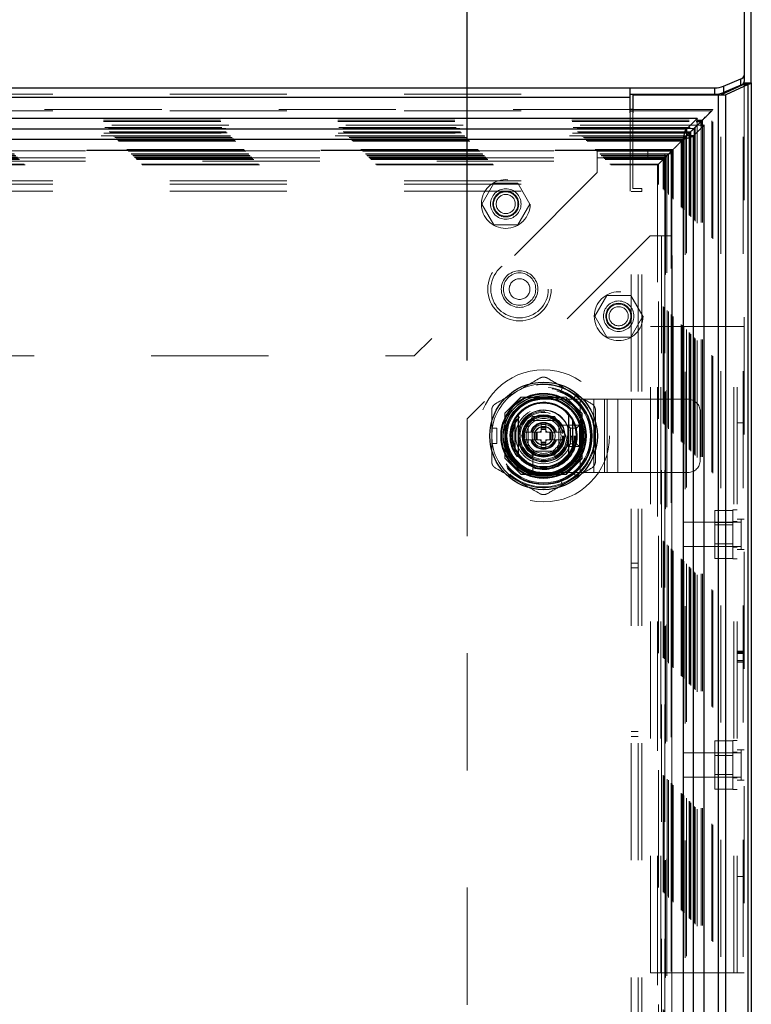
# Model space of a CAD drawing. Header units: inches. Extents: x 0.2 to 10.8, y 0.2 to 8.2.
# Tile 52 of 112: x 4.3 to 4.9, y 4.3 to 5.2. Entities that reach past the tile are written whole.
import ezdxf

# ---------------------------------------------------------------- set-up
doc = ezdxf.new("R2010")
doc.units = ezdxf.units.IN
doc.header["$MEASUREMENT"] = 0
doc.linetypes.add('HIDDEN', pattern=[0.075, 0.05, -0.025])
doc.layers.add('DIMENSIONS', color=140, linetype='Continuous')
doc.styles.add('SLDTEXTSTYLE0', font='TXT', dxfattribs={"width": 0.7})
doc.dimstyles.new('SLDDIMSTYLE0', dxfattribs={"dimtxt": 0.084961, "dimasz": 0.13, "dimexe": 0, "dimexo": 0.0625, "dimgap": 0.02124, "dimtad": 0, "dimtih": 1, "dimtoh": 1, "dimlfac": 12, "dimrnd": 1e-09, "dimzin": 12, "dimdsep": 46, "dimtxsty": 'SLDTEXTSTYLE0', "dimsah": 1, "dimcen": 0.09, "dimadec": 0, "dimazin": 3, "dimtfac": 1, "dimtofl": 0, "dimtmove": 0, "dimatfit": 3, "dimfxl": 0, "dimfrac": 2, "dimtolj": 1, "dimtzin": 12, "dimarcsym": 0})

# ---------------------------------------------------------------- blocks, each defined once
blk = doc.blocks.new('_D_1')
at = {"layer": 'DIMENSIONS'}
for p, q in [((3.15806, 4.87886), (3.15806, 5.77797)), ((4.67258, 4.87886), (4.67258, 5.77797)), ((3.15806, 5.65297), (3.56848, 5.65297)), ((3.68361, 5.65297), (3.65508, 5.65297)), ((3.65508, 5.65297), (3.65508, 5.51794)), ((4.00676, 5.65297), (4.03529, 5.65297)), ((4.03529, 5.65297), (4.03529, 5.51794)), ((4.67258, 5.65297), (4.12189, 5.65297)), ((3.65508, 5.51794), (3.68361, 5.51794)), ((4.03529, 5.51794), (4.00676, 5.51794))]:
    blk.add_line(p, q, dxfattribs=at)
for points in [[(3.15806, 5.65297), (3.28806, 5.63297), (3.28806, 5.67297)], [(4.67258, 5.65297), (4.54258, 5.67297), (4.54258, 5.63297)]]:
    blk.add_solid(points, dxfattribs=at)
at = {"layer": 'DIMENSIONS', "char_height": 0.083333, "attachment_point": 1, "style": 'SLDTEXTSTYLE0'}
for s, insert in [('18.17', (3.68361, 5.77941)), ('461.6', (3.68361, 5.62536))]:
    blk.add_mtext(s, dxfattribs=dict(at, insert=insert))

msp = doc.modelspace()

# ---------------------------------------------------------------- linework, layer by layer
at = {"color": 7, "linetype": 'Continuous', "lineweight": 25}
for p, q in [((4.9093413, 5.4159949), (4.9093413, 5.1221546)), ((4.9153413, 5.1155752), (4.9153413, 5.4105571)), ((4.8915589, 5.112816), (4.9062903, 5.1190417)), ((4.9062903, 5.1136039), (4.9062903, 5.1190417)), ((4.9093413, 5.1221546), (4.9093413, 5.1167167)), ((3.0188413, 5.1115266), (4.8118413, 5.1115266)), ((4.8118413, 5.1033698), (4.8118413, 5.1115266)), ((4.8118413, 5.1115266), (4.8841932, 5.1115266)), ((4.8841932, 5.1060887), (4.8841932, 5.1115266)), ((4.8893866, 5.1054213), (4.9084626, 5.1143949)), ((4.9062903, 5.1136039), (4.8915589, 5.1073781)), ((4.8915589, 5.112816), (4.8915589, 5.1073781)), ((4.9127052, 5.1143949), (4.8936293, 5.1054213)), ((4.9084626, 5.1143949), (4.9127052, 5.1143949)), ((4.9091129, 5.1150258), (4.9146562, 5.1150258)), ((4.9093413, 5.1155752), (4.9093413, 5.1167167)), ((4.9093413, 5.1155752), (4.9153413, 5.1155752)), ((4.9127052, 3.1697457), (4.9127052, 5.1143949)), ((4.9153413, 5.1155752), (4.9153413, 3.1697457)), ((3.0188413, 5.1033698), (4.8118413, 5.1033698)), ((4.8118413, 5.1060887), (4.8841932, 5.1060887)), ((4.8118413, 5.0902278), (4.8118413, 5.1033698)), ((4.8142579, 5.1051624), (4.8142579, 5.0902278)), ((4.8872653, 5.1051624), (4.8142579, 5.1051624)), ((4.8872653, 3.1697457), (4.8872653, 5.1051624)), ((4.8925257, 5.1051624), (4.8872653, 5.1051624)), ((4.8893866, 5.1054213), (4.8936293, 5.1054213)), ((4.8936293, 3.1697457), (4.8936293, 5.1054213)), ((4.8142579, 5.0928613), (4.8118413, 5.0928613)), ((4.8691666, 5.0853764), (2.9614752, 5.0853764)), ((4.8118413, 5.0919286), (4.8142579, 5.0919286)), ((4.8691666, 5.0853764), (4.8600821, 5.0762918)), ((4.8691666, 5.0853764), (4.8691666, 5.0849609)), ((4.8600821, 5.0762918), (2.9705598, 5.0762918)), ((4.8685747, 5.0788756), (4.8600821, 5.070383)), ((4.8600821, 5.0762918), (4.8600821, 5.070383)), ((4.8600914, 5.0703737), (4.8685847, 5.078867)), ((4.8660002, 5.0703737), (4.8750848, 5.0794582)), ((4.8683661, 5.0827923), (4.8725424, 5.0827923)), ((4.868473, 5.0839255), (4.8736756, 5.0839255)), ((4.868618, 5.078868), (4.8725424, 5.0827923)), ((4.8725424, 5.0827923), (4.8736756, 5.0839255)), ((4.8725424, 5.078659), (4.8725424, 5.0827923)), ((4.8736756, 5.0787659), (4.8736756, 5.0839255)), ((4.8750848, 5.0794582), (4.874691, 5.0794582)), ((4.8750848, 3.1958502), (4.8750848, 5.0794582)), ((4.857137, 5.0674286), (2.9735049, 5.0674286)), ((4.857137, 5.0674286), (4.857137, 3.2078798)), ((4.8572941, 5.0675441), (4.8601076, 5.0703575)), ((4.8660002, 5.0703737), (4.8600914, 5.0703737)), ((4.8660002, 3.2049347), (4.8660002, 5.0703737)), ((4.7133367, 4.8280811), (4.7133367, 4.8007051)), ((4.7625493, 4.8280811), (4.7625493, 4.8007051))]:
    msp.add_line(p, q, dxfattribs=at)
at = {"color": 7, "linetype": 'HIDDEN', "lineweight": 18}
for p, q in [((4.9084626, 3.1697457), (4.9084626, 5.1143949)), ((4.9093413, 5.1155752), (4.9093413, 3.1697457)), ((3.0188413, 5.1060887), (4.8118413, 5.1060887)), ((3.0188413, 5.1033698), (4.8118413, 5.1033698)), ((4.8872653, 3.1697457), (4.8872653, 5.1051624)), ((4.8893866, 3.1697457), (4.8893866, 5.1054213)), ((4.8118413, 5.0928613), (3.0188413, 5.0928613)), ((4.882607, 5.0928613), (4.8142579, 5.0928613)), ((4.8826026, 3.1824703), (4.8826026, 5.0928416)), ((3.0188413, 5.0919286), (4.8118413, 5.0919286)), ((4.8118413, 5.0321143), (4.8118413, 5.0902278)), ((4.8142579, 5.0919286), (4.8816787, 5.0919286)), ((4.8142579, 5.0902278), (4.8142579, 5.0255791)), ((4.8691666, 5.0849609), (4.8691666, 5.0794675)), ((4.880014, 5.090265), (4.8816787, 5.0919286)), ((4.8816787, 3.1833798), (4.8816787, 5.0919286)), ((4.8691666, 5.0794675), (2.9614752, 5.0794675)), ((2.9621689, 5.0839255), (4.868473, 5.0839255)), ((2.9622757, 5.0827923), (4.8683661, 5.0827923)), ((2.9631682, 5.0777236), (4.8674737, 5.0777236)), ((4.8664899, 5.0767341), (2.9641369, 5.0767341)), ((4.8665686, 3.1984864), (4.8665686, 5.0768204)), ((4.8674737, 5.0777236), (4.868618, 5.078868)), ((4.8674737, 3.1975848), (4.8674737, 5.0777236)), ((4.8691666, 5.0794675), (4.8685747, 5.0788756)), ((4.8685847, 5.078867), (4.8691759, 5.0794582)), ((4.874691, 5.0794582), (4.8691759, 5.0794582)), ((4.8691759, 3.1958502), (4.8691759, 5.0794582)), ((4.8725424, 3.1966494), (4.8725424, 5.078659)), ((4.8736756, 3.1965425), (4.8736756, 5.0787659)), ((2.9669179, 5.0739739), (4.863724, 5.0739739)), ((2.9677319, 5.0731599), (4.86291, 5.0731599)), ((2.9678815, 5.0730103), (4.8627603, 5.0730103)), ((4.8625288, 5.0727828), (2.9681253, 5.0727828)), ((2.9704822, 5.0704069), (4.8601645, 5.0704069)), ((4.8600821, 5.070383), (2.9705598, 5.070383)), ((2.9707153, 5.0701765), (4.8599266, 5.0701765)), ((2.9719014, 5.069008), (4.8587402, 5.069008)), ((2.9730343, 5.0678575), (4.8576076, 5.0678575)), ((4.857137, 5.0674286), (2.9735049, 5.0674286)), ((4.8563052, 5.0665552), (4.8572941, 5.0675441)), ((4.857137, 5.0674286), (4.857137, 3.2078798)), ((4.8576076, 3.2074509), (4.8576076, 5.0678575)), ((4.8587323, 5.0689792), (4.8587323, 3.2063316)), ((4.8599266, 3.2051319), (4.8599266, 5.0701765)), ((4.8600605, 5.0703126), (4.8600605, 3.2049961)), ((4.8600914, 3.2049347), (4.8600914, 5.0703737)), ((4.8623531, 3.2026952), (4.8623531, 5.0726005)), ((4.8627603, 3.2022981), (4.8627603, 5.0730103)), ((4.86291, 3.2021485), (4.86291, 5.0731599)), ((4.863724, 3.2013345), (4.863724, 5.0739739)), ((2.9743366, 5.0665552), (4.8563052, 5.0665552)), ((2.9750674, 5.0658244), (4.8555745, 5.0658244)), ((2.9819513, 5.0589405), (4.8486906, 5.0589405)), ((4.8478573, 5.0581072), (4.8486906, 5.0589405)), ((4.8486906, 3.2163679), (4.8486906, 5.0589405)), ((4.8555745, 5.0658244), (4.8563052, 5.0665552)), ((4.8555745, 3.209484), (4.8555745, 5.0658244)), ((4.8563052, 3.2087533), (4.8563052, 5.0665552)), ((2.9827846, 5.0581072), (4.8478573, 5.0581072)), ((4.8478283, 5.0581132), (2.9828055, 5.0581132)), ((4.8476685, 5.0579482), (2.9829518, 5.0579482)), ((2.9832013, 5.0576905), (4.8474406, 5.0576905)), ((2.9832013, 5.0576905), (4.8474406, 5.0576905)), ((2.9836179, 5.0572739), (4.8470239, 5.0572739)), ((2.9836201, 5.0572608), (4.8470322, 5.0572608)), ((2.9859096, 5.0549822), (4.8447323, 5.0549822)), ((2.9859096, 5.0549822), (4.8447323, 5.0549822)), ((2.9861506, 5.0547412), (4.8444913, 5.0547412)), ((2.9870798, 5.053812), (4.8435621, 5.053812)), ((2.9873679, 5.0535239), (4.8432739, 5.0535239)), ((2.9887175, 5.0521539), (4.8419451, 5.0521539)), ((2.9887588, 5.0521103), (4.8418727, 5.0521103)), ((2.9896978, 5.051194), (4.8409441, 5.051194)), ((3.0467514, 5.057793), (4.7838348, 5.057793)), ((3.0467514, 5.051793), (4.7838348, 5.051793)), ((4.7838348, 5.057793), (4.7838348, 5.048793)), ((4.7838348, 5.057793), (4.8270014, 5.057793)), ((4.7838348, 5.051793), (4.8270014, 5.051793)), ((4.8270014, 5.051793), (4.8270014, 5.057793)), ((4.840171, 5.050421), (4.8409441, 5.051194)), ((4.8409441, 5.051194), (4.841701, 5.0519509)), ((4.8409441, 3.2241144), (4.8409441, 5.051194)), ((4.8475848, 5.0551125), (4.8415848, 5.0551125)), ((4.8415848, 5.0551125), (4.8415848, 4.9851125)), ((4.8416514, 5.0519208), (4.8416514, 3.2233885)), ((4.8418391, 5.0520891), (4.8432739, 5.0535239)), ((4.8432739, 5.0535239), (4.8435621, 5.053812)), ((4.8432739, 5.0535239), (4.8432739, 3.2217845)), ((4.8435621, 3.2214964), (4.8435621, 5.053812)), ((4.8444913, 5.0547412), (4.8478573, 5.0581072)), ((4.8444913, 3.2205672), (4.8444913, 5.0547412)), ((4.8447323, 3.2203262), (4.8447323, 5.0549822)), ((4.8447323, 3.2203262), (4.8447323, 5.0549822)), ((4.8469763, 5.0572361), (4.8469763, 3.2180423)), ((4.8470239, 3.2180345), (4.8470239, 5.0572739)), ((4.8474406, 3.2176179), (4.8474406, 5.0576905)), ((4.8474406, 5.0576905), (4.8474406, 3.2176179)), ((4.8475848, 5.0551125), (4.8475848, 4.9851125)), ((4.8476444, 3.2174372), (4.8476444, 5.057864)), ((4.8478573, 3.2172012), (4.8478573, 5.0581072)), ((4.847872, 4.8684878), (4.8478761, 5.0580924)), ((2.9904708, 5.050421), (4.840171, 5.050421)), ((2.9945613, 5.0463305), (4.8360806, 5.0463305)), ((2.9952628, 5.0455969), (4.8353615, 5.0455969)), ((3.0467514, 5.048793), (4.7838348, 5.048793)), ((3.0467514, 5.048793), (4.7838348, 5.048793)), ((4.7838348, 5.048793), (4.7838348, 5.039043)), ((4.8353521, 5.0456007), (4.8353521, 3.2297084)), ((4.8360806, 5.0463305), (4.840171, 5.050421)), ((4.8360806, 3.2289779), (4.8360806, 5.0463305)), ((4.840171, 3.2248874), (4.840171, 5.050421)), ((4.7838348, 5.039043), (4.6275848, 4.882793)), ((3.0188413, 5.0321143), (4.8118413, 5.0321143)), ((3.0188413, 5.0321143), (4.8118413, 5.0321143)), ((3.0188413, 5.0291143), (4.8118413, 5.0291143)), ((4.6954201, 5.030043), (4.6851722, 5.012293)), ((4.7159161, 5.030043), (4.6954201, 5.030043)), ((4.726164, 5.012293), (4.7159161, 5.030043)), ((4.8118413, 5.0231143), (4.8118413, 5.0321143)), ((4.8142579, 5.0255791), (4.8217579, 5.0255791)), ((4.8217579, 5.0230791), (4.8217579, 5.0255791)), ((3.0188413, 5.0231143), (4.8118413, 5.0231143)), ((4.8127579, 3.2521624), (4.8127579, 5.0230791)), ((4.8217579, 5.0230791), (4.8127579, 5.0230791)), ((4.8187579, 3.2521624), (4.8187579, 5.0230791)), ((4.8217579, 3.2521624), (4.8217579, 5.0230791)), ((4.8217579, 3.2521624), (4.8217579, 5.0230791)), ((4.6851722, 5.012293), (4.6954201, 4.994543)), ((4.7159161, 4.994543), (4.726164, 5.012293)), ((4.6954201, 4.994543), (4.7159161, 4.994543)), ((4.8288348, 4.9851125), (4.6725848, 4.8288625)), ((4.8385848, 4.9851125), (4.8288348, 4.9851125)), ((4.8385848, 4.9851125), (4.8385848, 3.2901959)), ((4.8475848, 4.9851125), (4.8385848, 4.9851125)), ((4.8385848, 4.9851125), (4.8385848, 3.2901959)), ((4.8415848, 4.9851125), (4.8415848, 3.2901959)), ((4.8475848, 4.9851125), (4.8475848, 3.2901959)), ((4.7918368, 4.9342514), (4.7815888, 4.9165014)), ((4.8123327, 4.9342514), (4.7918368, 4.9342514)), ((4.8225807, 4.9165014), (4.8123327, 4.9342514)), ((4.7815888, 4.9165014), (4.7918368, 4.8987514)), ((4.8123327, 4.8987514), (4.8225807, 4.9165014)), ((4.8291746, 4.3559957), (4.8291746, 4.9078291)), ((4.8291746, 4.9078291), (4.8351746, 4.9078291)), ((4.8351746, 4.3559957), (4.8351746, 4.9078291)), ((4.8381746, 4.9078291), (4.8351746, 4.9078291)), ((4.8381746, 4.3559957), (4.8381746, 4.9078291)), ((4.8381746, 4.3559957), (4.8381746, 4.9078291)), ((4.9003413, 4.9078291), (4.8381746, 4.9078291)), ((4.9003413, 4.3559957), (4.9003413, 4.9078291)), ((4.9093413, 4.9078291), (4.9003413, 4.9078291)), ((4.9003413, 4.3559957), (4.9003413, 4.9078291)), ((4.9033413, 4.3559957), (4.9033413, 4.9078291)), ((4.7918368, 4.8987514), (4.8123327, 4.8987514)), ((3.2030014, 4.882793), (4.6275848, 4.882793)), ((4.7522741, 4.8523385), (4.7544061, 4.8560314)), ((4.7522741, 4.8523385), (4.7636392, 4.8457768)), ((4.7657713, 4.8494697), (4.7544061, 4.8560314)), ((4.7636392, 4.8457768), (4.7657713, 4.8494697)), ((4.7185434, 4.8475014), (4.7048348, 4.8337928)), ((4.7186933, 4.8473514), (4.7049847, 4.8336428)), ((4.7570428, 4.8475014), (4.7185434, 4.8475014)), ((4.7571928, 4.8473514), (4.7186933, 4.8473514)), ((4.7529777, 4.8472015), (4.7229083, 4.8472015)), ((4.7379414, 4.8456447), (4.7691914, 4.8456447)), ((4.7707514, 4.8337928), (4.7570428, 4.8475014)), ((4.7691914, 4.7831447), (4.7691914, 4.8456447)), ((4.7691914, 4.8456447), (4.7923678, 4.8456447)), ((4.7691914, 4.7831447), (4.7691914, 4.8456447)), ((4.7807796, 4.7831447), (4.7807796, 4.8456447)), ((4.7898357, 4.7831447), (4.7898357, 4.8456447)), ((4.7923678, 4.7831447), (4.7923678, 4.8456447)), ((4.7923678, 4.8456447), (4.8014239, 4.8456447)), ((4.8014239, 4.7831447), (4.8014239, 4.8456447)), ((4.8014239, 4.8456447), (4.8130121, 4.8456447)), ((4.8130121, 4.7831447), (4.8130121, 4.8456447)), ((4.8130121, 4.8456447), (4.8612747, 4.8456447)), ((4.8130121, 4.7831447), (4.8130121, 4.8456447)), ((4.7048348, 4.8337928), (4.7048348, 4.7952933)), ((4.7049847, 4.8336428), (4.7049847, 4.7951434)), ((4.7709014, 4.8336428), (4.7707514, 4.8337928)), ((4.7707514, 4.7952933), (4.7707514, 4.8337928)), ((4.7709014, 4.7951434), (4.7709014, 4.8336428)), ((4.8716914, 4.7935614), (4.8716914, 4.8352281)), ((4.6725848, 4.8288625), (4.6725848, 3.4464459)), ((4.7051346, 4.8294278), (4.7051346, 4.7993584)), ((4.7190011, 4.8143931), (4.7284721, 4.8307973)), ((4.7248164, 4.8275197), (4.7248164, 4.8012697)), ((4.7510664, 4.8275197), (4.7248164, 4.8275197)), ((4.7248197, 4.8239597), (4.7248197, 4.8048265)), ((4.7475097, 4.8275165), (4.7283764, 4.8275165)), ((4.7284721, 4.8307973), (4.747414, 4.8307973)), ((4.7359745, 4.8242356), (4.7359745, 4.8224312)), ((4.7359745, 4.8242356), (4.7399115, 4.8242356)), ((4.7399115, 4.8242356), (4.7399115, 4.8224312)), ((4.747414, 4.8307973), (4.756885, 4.8143931)), ((4.7510664, 4.8012697), (4.7510664, 4.8275197)), ((4.7510664, 4.8048265), (4.7510664, 4.8239597)), ((4.7651409, 4.8235795), (4.7515338, 4.8235795)), ((4.7707514, 4.7993584), (4.7707514, 4.8294278)), ((4.9093413, 4.8255895), (4.9033413, 4.8255895)), ((4.6936517, 4.8209548), (4.6979158, 4.8209548)), ((4.6936517, 4.8078314), (4.6936517, 4.8209548)), ((4.6979158, 4.8078314), (4.6979158, 4.8209548)), ((4.729905, 4.8176739), (4.7208953, 4.8176739)), ((4.729905, 4.8176739), (4.729905, 4.8111123)), ((4.7305611, 4.8176739), (4.729905, 4.8176739)), ((4.7305611, 4.8176739), (4.7305611, 4.8111123)), ((4.7308494, 4.8176739), (4.7305611, 4.8176739)), ((4.7319133, 4.8176739), (4.7308494, 4.8176739)), ((4.7308494, 4.8176739), (4.7308494, 4.8111123)), ((4.7326093, 4.8176739), (4.7319133, 4.8176739)), ((4.7319133, 4.8176739), (4.7319133, 4.8111123)), ((4.7326093, 4.8176739), (4.7326093, 4.8111123)), ((4.7359745, 4.8176739), (4.7326093, 4.8176739)), ((4.7359745, 4.8224312), (4.7399115, 4.8224312)), ((4.7359745, 4.8224312), (4.7359745, 4.821775)), ((4.7359745, 4.821775), (4.7399115, 4.821775)), ((4.7359745, 4.821775), (4.7359745, 4.8214867)), ((4.7359745, 4.8214867), (4.7359745, 4.8204229)), ((4.7359745, 4.8214867), (4.7399115, 4.8214867)), ((4.7359745, 4.8204229), (4.7359745, 4.8197269)), ((4.7359745, 4.8204229), (4.7399115, 4.8204229)), ((4.7359745, 4.8197269), (4.7399115, 4.8197269)), ((4.7359745, 4.8197269), (4.7359745, 4.8176739)), ((4.7399115, 4.8224312), (4.7399115, 4.821775)), ((4.7399115, 4.821775), (4.7399115, 4.8214867)), ((4.7399115, 4.8214867), (4.7399115, 4.8204229)), ((4.7399115, 4.8204229), (4.7399115, 4.8197269)), ((4.7399115, 4.8197269), (4.7399115, 4.8176739)), ((4.7432768, 4.8176739), (4.7399115, 4.8176739)), ((4.7439728, 4.8176739), (4.7432768, 4.8176739)), ((4.7432768, 4.8176739), (4.7432768, 4.8111123)), ((4.7439728, 4.8176739), (4.7439728, 4.8111123)), ((4.7450366, 4.8176739), (4.7439728, 4.8176739)), ((4.7450366, 4.8176739), (4.7450366, 4.8111123)), ((4.7453249, 4.8176739), (4.7450366, 4.8176739)), ((4.7453249, 4.8176739), (4.7453249, 4.8111123)), ((4.7459811, 4.8176739), (4.7453249, 4.8176739)), ((4.7459811, 4.8176739), (4.7459811, 4.8111123)), ((4.7549908, 4.8176739), (4.7459811, 4.8176739)), ((4.7549908, 4.8176739), (4.7549012, 4.8178291)), ((4.7585664, 4.8052281), (4.7585664, 4.8235614)), ((4.7610664, 4.8210614), (4.7585664, 4.8235614)), ((4.7585664, 4.8235614), (4.7685664, 4.8235614)), ((4.7610664, 4.8077281), (4.7610664, 4.8210614)), ((4.7610664, 4.8210614), (4.7660664, 4.8210614)), ((4.7660664, 4.8210614), (4.7685664, 4.8235614)), ((4.7660664, 4.8210614), (4.7660664, 4.8077281)), ((4.7685664, 4.8235614), (4.7685664, 4.8052281)), ((4.6936517, 4.8078314), (4.6979158, 4.8078314)), ((4.7284721, 4.7979889), (4.7190011, 4.8143931)), ((4.729905, 4.8111123), (4.7208953, 4.8111123)), ((4.7305611, 4.8111123), (4.729905, 4.8111123)), ((4.7308494, 4.8111123), (4.7305611, 4.8111123)), ((4.7319133, 4.8111123), (4.7308494, 4.8111123)), ((4.7326093, 4.8111123), (4.7319133, 4.8111123)), ((4.7359745, 4.8111123), (4.7326093, 4.8111123)), ((4.7359745, 4.8111123), (4.7359745, 4.8090593)), ((4.7359745, 4.8090593), (4.7359745, 4.8083634)), ((4.7359745, 4.8090593), (4.7399115, 4.8090593)), ((4.7359745, 4.8083634), (4.7399115, 4.8083634)), ((4.7359745, 4.8083634), (4.7359745, 4.8072995)), ((4.7359745, 4.8072995), (4.7399115, 4.8072995)), ((4.7359745, 4.8072995), (4.7359745, 4.8070112)), ((4.7359745, 4.8070112), (4.7399115, 4.8070112)), ((4.7359745, 4.8070112), (4.7359745, 4.806355)), ((4.7432768, 4.8111123), (4.7399115, 4.8111123)), ((4.7399115, 4.8111123), (4.7399115, 4.8090593)), ((4.7399115, 4.8090593), (4.7399115, 4.8083634)), ((4.7399115, 4.8083634), (4.7399115, 4.8072995)), ((4.7399115, 4.8072995), (4.7399115, 4.8070112)), ((4.7399115, 4.8070112), (4.7399115, 4.806355)), ((4.7439728, 4.8111123), (4.7432768, 4.8111123)), ((4.7450366, 4.8111123), (4.7439728, 4.8111123)), ((4.7453249, 4.8111123), (4.7450366, 4.8111123)), ((4.7459811, 4.8111123), (4.7453249, 4.8111123)), ((4.7549908, 4.8111123), (4.7459811, 4.8111123)), ((4.756885, 4.8143931), (4.747414, 4.7979889)), ((4.7549012, 4.8109571), (4.7549908, 4.8111123)), ((4.7610664, 4.8077281), (4.7585664, 4.8052281)), ((4.7660664, 4.8077281), (4.7610664, 4.8077281)), ((4.7660664, 4.8077281), (4.7685664, 4.8052281)), ((4.7248164, 4.8012697), (4.7510664, 4.8012697)), ((4.7283764, 4.8012697), (4.7475097, 4.8012697)), ((4.7287567, 4.8008023), (4.7287567, 4.7871953)), ((4.7359745, 4.806355), (4.7399115, 4.806355)), ((4.7359745, 4.806355), (4.7359745, 4.8045506)), ((4.7359745, 4.8045506), (4.7399115, 4.8045506)), ((4.7399115, 4.806355), (4.7399115, 4.8045506)), ((4.7685664, 4.8052281), (4.7585664, 4.8052281)), ((4.7048348, 4.7952933), (4.7185434, 4.7815847)), ((4.747414, 4.7979889), (4.7284721, 4.7979889)), ((4.7570428, 4.7815847), (4.7707514, 4.7952933)), ((4.7571928, 4.7814348), (4.7709014, 4.7951434)), ((4.7185434, 4.7815847), (4.7186933, 4.7814348)), ((4.7185434, 4.7815847), (4.7570428, 4.7815847)), ((4.7229083, 4.7815847), (4.7529777, 4.7815847)), ((4.7379414, 4.7831447), (4.7691914, 4.7831447)), ((4.7636392, 4.7830094), (4.7522741, 4.7764477)), ((4.7657713, 4.7793165), (4.7636392, 4.7830094)), ((4.7691914, 4.7831447), (4.7923678, 4.7831447)), ((4.7923678, 4.7831447), (4.8014239, 4.7831447)), ((4.8014239, 4.7831447), (4.8130121, 4.7831447)), ((4.8130121, 4.7831447), (4.8612747, 4.7831447)), ((4.7186933, 4.7814348), (4.7571928, 4.7814348)), ((4.7544061, 4.7727548), (4.7522741, 4.7764477)), ((4.7657713, 4.7793165), (4.7544061, 4.7727548)), ((4.8995913, 4.750825), (4.8841746, 4.750825)), ((4.8841746, 4.750825), (4.8841746, 4.740577)), ((4.8995913, 4.7094957), (4.8995913, 4.7511624)), ((4.9033413, 4.7511624), (4.8995913, 4.7511624)), ((4.8572579, 4.7407457), (4.8572579, 4.7199124)), ((4.9067371, 4.7407457), (4.8572579, 4.7407457)), ((4.8995913, 4.740577), (4.8841746, 4.740577)), ((4.8841746, 4.740577), (4.8841746, 4.7200811)), ((4.9033413, 4.7413707), (4.8995913, 4.7413707)), ((4.9093413, 4.7433499), (4.9033413, 4.7433499)), ((4.9067371, 4.7433499), (4.9067371, 4.7173082)), ((4.8995913, 4.7384916), (4.8841746, 4.7384916)), ((4.8572579, 4.7199124), (4.9067371, 4.7199124)), ((4.8841746, 4.7221666), (4.8995913, 4.7221666)), ((4.8995913, 4.7200811), (4.8841746, 4.7200811)), ((4.8841746, 4.7200811), (4.8841746, 4.7098331)), ((4.8995913, 4.7192874), (4.9033413, 4.7192874)), ((4.9093413, 4.7173082), (4.9033413, 4.7173082)), ((4.8995913, 4.7098331), (4.8841746, 4.7098331)), ((4.8995913, 4.7094957), (4.9033413, 4.7094957)), ((4.8187579, 4.7058707), (4.8127579, 4.7058707)), ((4.8127579, 4.7017041), (4.8187579, 4.7017041)), ((4.9093413, 4.6305296), (4.9033413, 4.6305296)), ((4.9093413, 4.6301292), (4.9033413, 4.6301292)), ((4.9093413, 4.629889), (4.9033413, 4.629889)), ((4.9093413, 4.6290688), (4.9033413, 4.6290688)), ((4.9093413, 4.62864), (4.9033413, 4.62864)), ((4.9093413, 4.6225549), (4.9033413, 4.6225549)), ((4.9093413, 4.6215301), (4.9033413, 4.6215301)), ((4.9033413, 4.6213124), (4.9093413, 4.6213124)), ((4.9093413, 4.6211458), (4.9033413, 4.6211458)), ((4.8127579, 4.5621207), (4.8187579, 4.5621207)), ((4.8127579, 4.5579541), (4.8187579, 4.5579541)), ((4.8995913, 4.5539917), (4.8841746, 4.5539917)), ((4.8841746, 4.5539917), (4.8841746, 4.5437437)), ((4.8995913, 4.5126624), (4.8995913, 4.5543291)), ((4.9033413, 4.5543291), (4.8995913, 4.5543291)), ((4.9093413, 4.5465166), (4.9033413, 4.5465166)), ((4.9067371, 4.5465166), (4.9067371, 4.5204749)), ((4.8572579, 4.5439124), (4.8572579, 4.5230791)), ((4.9067371, 4.5439124), (4.8572579, 4.5439124)), ((4.8995913, 4.5437437), (4.8841746, 4.5437437)), ((4.8841746, 4.5437437), (4.8841746, 4.5232478)), ((4.8995913, 4.5416582), (4.8841746, 4.5416582)), ((4.9033413, 4.5445374), (4.8995913, 4.5445374)), ((4.8572579, 4.5230791), (4.9067371, 4.5230791)), ((4.8841746, 4.5253332), (4.8995913, 4.5253332)), ((4.8995913, 4.5232478), (4.8841746, 4.5232478)), ((4.8841746, 4.5232478), (4.8841746, 4.5129998)), ((4.8995913, 4.5224541), (4.9033413, 4.5224541)), ((4.8995913, 4.5129998), (4.8841746, 4.5129998)), ((4.8995913, 4.5126624), (4.9033413, 4.5126624)), ((4.9093413, 4.5204749), (4.9033413, 4.5204749)), ((4.9093413, 4.4382353), (4.9033413, 4.4382353)), ((4.8291746, 4.3559957), (4.8351746, 4.3559957)), ((4.8381746, 4.3559957), (4.8351746, 4.3559957)), ((4.9003413, 4.3559957), (4.8381746, 4.3559957)), ((4.9093413, 4.3559957), (4.9003413, 4.3559957))]:
    msp.add_line(p, q, dxfattribs=at)
at = {"color": 7, "linetype": 'HIDDEN', "lineweight": 18, "flags": 128}
for points in [[(4.8423761, 5.0526241), (4.8420813, 5.0523218), (4.8419003, 5.0521423), (4.8417708, 5.0520256), (4.8417309, 5.051984), (4.8417011, 5.0519511), (4.8416718, 5.0519164), (4.8417346, 5.0519756), (4.8422172, 5.0524651), (4.8444913, 5.0547412), (4.8444913, 5.0547412)], [(4.7600887, 4.8527505), (4.7548926, 4.855313), (4.7541618, 4.8556081)], [(4.7655269, 4.8490464), (4.7649059, 4.8495318), (4.7600887, 4.8527505)], [(4.6941404, 4.8209548), (4.6940306, 4.8201743), (4.6936517, 4.8143931)], [(4.6936517, 4.8143931), (4.6940306, 4.8086119), (4.6941404, 4.8078314)], [(4.7541618, 4.7731781), (4.7548926, 4.7734732), (4.7600887, 4.7760357)], [(4.7600887, 4.7760357), (4.7649059, 4.7792544), (4.7655269, 4.7797398)]]:
    msp.add_lwpolyline(points, dxfattribs=at)
at = {"color": 7, "linetype": 'HIDDEN', "lineweight": 18}
for centre, radius in [((4.7056681, 5.012293), 0.0208333), ((4.7056681, 5.012293), 0.0130208), ((4.7056681, 5.012293), 0.0110417), ((4.7056681, 5.012293), 0.0104167), ((4.7056681, 5.012293), 0.0081625), ((4.7174246, 4.9396624), 0.0270833), ((4.7174246, 4.9396624), 0.0245833), ((4.7174246, 4.9396624), 0.0245833), ((4.7174246, 4.9396624), 0.015625), ((4.7174246, 4.9396624), 0.0138333), ((4.7174246, 4.9396624), 0.0088333), ((4.8020848, 4.9165014), 0.0208333), ((4.8020848, 4.9165014), 0.0130208), ((4.8020848, 4.9165014), 0.0110417), ((4.8020848, 4.9165014), 0.0104167), ((4.8020848, 4.9165014), 0.0081625), ((4.737943, 4.8143931), 0.0564167), ((4.7378348, 4.8145709), 0.04375), ((4.737943, 4.8143931), 0.0415329), ((4.737943, 4.8143931), 0.0415026), ((4.737943, 4.8143931), 0.0408935), ((4.737943, 4.8143931), 0.0400262), ((4.737943, 4.8143931), 0.0362533), ((4.737943, 4.8143931), 0.0360892), ((4.737943, 4.8143931), 0.0337927), ((4.737943, 4.8143931), 0.0334252), ((4.737943, 4.8143931), 0.0319882), ((4.737943, 4.8143931), 0.0270669), ((4.737943, 4.8143931), 0.0264108), ((4.737943, 4.8143931), 0.0264108), ((4.737943, 4.8143931), 0.0262467), ((4.737943, 4.8143931), 0.0237861), ((4.737943, 4.8143931), 0.0209974), ((4.737943, 4.8143931), 0.0200131), ((4.737943, 4.8143931), 0.0172244), ((4.737943, 4.8143931), 0.0164042), ((4.737943, 4.8143931), 0.0162402), ((4.737943, 4.8143931), 0.0149278), ((4.737943, 4.8143931), 0.0098425), ((4.737943, 4.8143931), 0.0080659), ((4.737943, 4.8143931), 0.0078297)]:
    msp.add_circle(centre, radius, dxfattribs=at)
at = {"color": 7, "linetype": 'Continuous', "lineweight": 25}
for radius in [0.0459318, 0.0362814, 0.0358174, 0.0344488, 0.0328084, 0.0321054, 0.0180446]:
    msp.add_circle((4.737943, 4.8143931), radius, dxfattribs=at)
for centre, radius, start, end in [((4.9053352, 5.1230294), 0.0041005, 283.4694691, 347.6813897), ((4.8845629, 5.1310975), 0.0195745, 268.9177419, 290.9407771), ((4.9053352, 5.1175916), 0.0041005, 283.4694691, 347.6813897), ((4.8845629, 5.1256597), 0.0195745, 268.9177419, 290.9407771), ((4.737943, 4.8143931), 0.0278871, 40.1191669, 139.8808331), ((4.737943, 4.8143931), 0.0281573, 150.9137041, 209.0862959), ((4.737943, 4.8143931), 0.0281573, 330.9137041, 29.0862959), ((4.737943, 4.8143931), 0.0278871, 220.1191669, 319.8808331)]:
    msp.add_arc(centre, radius, start, end, dxfattribs=at)
at = {"color": 7, "linetype": 'HIDDEN', "lineweight": 18}
for centre, radius, start, end in [((4.737943, 4.8143931), 0.0442913, 68.5196243, 120), ((4.737943, 4.8143931), 0.0442913, 120, 171.4803757), ((4.737943, 4.8143931), 0.0442913, 0, 51.4803757), ((4.7379414, 4.8143947), 0.03125, 90, 270), ((4.737943, 4.8143931), 0.0287073, 18.6629249, 251.3370751), ((4.8612747, 4.8352281), 0.0104167, 0, 90), ((4.737943, 4.8143931), 0.0218176, 7.3528467, 175.552299), ((4.737943, 4.8143931), 0.0221457, 10.98225, 167.5591528), ((4.737943, 4.8143931), 0.0173027, 108.5459072, 131.4540928), ((4.737943, 4.8143931), 0.0114829, 16.6015496, 163.3984504), ((4.737943, 4.8143931), 0.0108268, 17.6397014, 162.3602986), ((4.737943, 4.8143931), 0.0287073, 251.3370751, 18.6629249), ((4.737943, 4.8143931), 0.0173027, 48.5459072, 71.4540928), ((4.737943, 4.8143931), 0.0173027, 168.5459072, 169.0697518), ((4.737943, 4.8143931), 0.0045801, 115.4548319, 134.2475009), ((4.737943, 4.8143931), 0.0045801, 45.7524991, 64.5451681), ((4.737943, 4.8143931), 0.0173027, 10.9302482, 11.4540928), ((4.737943, 4.8143931), 0.0442913, 188.5196243, 240), ((4.737943, 4.8143931), 0.0221457, 191.9005369, 270), ((4.737943, 4.8143931), 0.0218176, 189.0369276, 270), ((4.737943, 4.8143931), 0.0173027, 190.9302482, 191.4540928), ((4.737943, 4.8143931), 0.0114829, 196.6015496, 343.3984504), ((4.737943, 4.8143931), 0.0108268, 197.6397014, 342.3602986), ((4.737943, 4.8143931), 0.0045801, 225.7524991, 244.5451681), ((4.737943, 4.8143931), 0.0218176, 270, 354.2412475), ((4.737943, 4.8143931), 0.0221457, 270, 349.2593124), ((4.737943, 4.8143931), 0.0045801, 295.4548319, 314.2475009), ((4.737943, 4.8143931), 0.0173027, 348.5459072, 349.0697518), ((4.737943, 4.8143931), 0.0442913, 308.5196243, 0), ((4.737943, 4.8143931), 0.0173027, 228.5459072, 251.4540928), ((4.737943, 4.8143931), 0.0173027, 288.5459072, 311.4540928), ((4.8612747, 4.7935614), 0.0104167, 270, 0), ((4.737943, 4.8143931), 0.0442913, 240, 291.4803757)]:
    msp.add_arc(centre, radius, start, end, dxfattribs=at)
at = {"color": 7, "linetype": 'Continuous', "lineweight": 25}
for points in [[(4.9091129, 5.1150258), (4.9089624, 5.1148152), (4.9087407, 5.1146055), (4.9084626, 5.1143949)], [(4.9091129, 5.1150258), (4.9092632, 5.115209), (4.9093413, 5.1153921), (4.9093413, 5.1155752)], [(4.9146562, 5.1150258), (4.9142045, 5.1148151), (4.9135398, 5.1146056), (4.9127052, 5.1143949)], [(4.9146562, 5.1150258), (4.9151079, 5.1152093), (4.9153413, 5.1153917), (4.9153413, 5.1155752)], [(4.8893866, 5.1054213), (4.8892727, 5.105335), (4.8891495, 5.1052487), (4.8890188, 5.1051624)], [(4.8936293, 5.1054213), (4.8932874, 5.105335), (4.892918, 5.1052487), (4.8925257, 5.1051624)]]:
    msp.add_open_spline(points, degree=3, dxfattribs=at)
at = {"color": 7, "linetype": 'HIDDEN', "lineweight": 18}
for points, knots in [([(4.8816787, 5.0919286), (4.8819017, 5.0921554), (4.882266, 5.0925258), (4.8826038, 5.0928531), (4.8826164, 5.0928644), (4.882587, 5.0928425), (4.8825518, 5.0928112), (4.8825013, 5.0927596), (4.8824124, 5.092663), (4.8821616, 5.0924041), (4.8810676, 5.0913166), (4.8795212, 5.089767), (4.8782179, 5.0884665), (4.8776713, 5.0879211)], [0, 0, 0, 0, 0.17608256, 0.28754318, 0.30909186, 0.31932475, 0.32913724, 0.33878092, 0.34881812, 0.37154605, 0.43841184, 0.76447843, 1, 1, 1, 1]), ([(4.8740836, 5.0843321), (4.8739945, 5.0842434), (4.8734897, 5.0837414), (4.8725404, 5.0828044), (4.8712916, 5.0815449), (4.870485, 5.0807361), (4.8700673, 5.0803172)], [0, 0, 0, 0, 0.072279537, 0.409072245, 0.693928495, 1, 1, 1, 1]), ([(4.8674737, 5.0777236), (4.8674854, 5.0777359), (4.86751, 5.0777617), (4.8674914, 5.0777451), (4.8674372, 5.0776876), (4.8673443, 5.0775877), (4.8672391, 5.0774804), (4.8671529, 5.0773954), (4.867068, 5.0773152), (4.8669301, 5.0771818), (4.8667222, 5.0769723), (4.8665685, 5.0768165), (4.8664899, 5.0767367)], [0, 0, 0, 0, 0.080635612, 0.169112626, 0.269203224, 0.380630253, 0.500070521, 0.549546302, 0.582052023, 0.685845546, 0.839191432, 1, 1, 1, 1]), ([(4.8572849, 5.0675347), (4.8572513, 5.0675011), (4.8569408, 5.0671905), (4.8562471, 5.0665027), (4.8553934, 5.0656254), (4.8548377, 5.0650563), (4.8545461, 5.0648081), (4.8540998, 5.064309), (4.8536368, 5.0639065), (4.8526668, 5.0629072), (4.8514583, 5.0617151), (4.8500804, 5.0603243), (4.848912, 5.0591688), (4.848273, 5.058523), (4.847894, 5.0581438), (4.8476132, 5.0578669), (4.847339, 5.057577), (4.8471355, 5.0573722), (4.8470229, 5.0572772), (4.846964, 5.057211), (4.8469715, 5.0572021), (4.8470129, 5.0572472), (4.8470322, 5.0572684)], [0, 0, 0, 0, 0.0096048, 0.08895771, 0.16359601, 0.20210792, 0.21760919, 0.22937388, 0.32764078, 0.41323817, 0.55720927, 0.70542152, 0.78941098, 0.83393886, 0.85021717, 0.87456979, 0.8969761, 0.91656023, 0.93434561, 0.94622509, 0.97483433, 1, 1, 1, 1]), ([(4.86291, 5.0731599), (4.8629334, 5.0731834), (4.8629805, 5.0732306), (4.8630347, 5.0732855), (4.8630433, 5.0732944), (4.8629742, 5.0732243), (4.8628723, 5.073122), (4.8627545, 5.0730038), (4.8625726, 5.0728279), (4.8624282, 5.07268), (4.8623505, 5.0726005)], [0, 0, 0, 0, 0.08209211, 0.1652609, 0.33805336, 0.51845862, 0.6098696, 0.70165625, 0.83956933, 1, 1, 1, 1]), ([(4.8423661, 5.052616), (4.84183, 5.0520795), (4.8406202, 5.0508689), (4.8395195, 5.0497646), (4.8388508, 5.0491003), (4.8387987, 5.0490486)], [0, 0, 0, 0, 0.423261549, 0.955096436, 1, 1, 1, 1]), ([(4.8419272, 5.0521728), (4.8419345, 5.0500316), (4.8419555, 5.0439527), (4.8419729, 5.0329173), (4.8419842, 5.0181716), (4.8419849, 5.00103), (4.8419799, 4.9765146), (4.8419752, 4.9460792), (4.8419798, 4.9007036), (4.8419778, 4.8463898), (4.841979, 4.7278655), (4.8419779, 4.4949362), (4.8419783, 4.1070691), (4.841979, 3.7658142), (4.841978, 3.5308615), (4.8419799, 3.4428688), (4.8419749, 3.3767357), (4.8419785, 3.3323203), (4.8419838, 3.3098776), (4.8419847, 3.2886336), (4.8419735, 3.2698912), (4.8419479, 3.2542843), (4.8419127, 3.2417248), (4.8418742, 3.2317868), (4.8418446, 3.2259114), (4.8418328, 3.2233011), (4.8418325, 3.2232263)], [0, 0, 0, 0, 0.00351226, 0.00997142, 0.01810117, 0.02769949, 0.03808864, 0.05831332, 0.07762238, 0.11251757, 0.14740357, 0.27203617, 0.49458833, 0.78361681, 0.83179213, 0.87997807, 0.92795015, 0.94026929, 0.9528321, 0.96476256, 0.97511559, 0.98357503, 0.99036248, 0.99571689, 0.99987727, 1, 1, 1, 1]), ([(4.8478573, 5.0581072), (4.8478391, 5.0580924), (4.8477884, 5.0580513), (4.8476973, 5.0579722), (4.8475941, 5.057869), (4.8474907, 5.0577601), (4.8473719, 5.0576314), (4.8472666, 5.0575186), (4.8471977, 5.0574482), (4.847172, 5.0574225), (4.8471704, 5.0574208), (4.8471689, 5.0574193), (4.8471605, 5.0574103), (4.8471211, 5.0573676), (4.8458569, 5.0560339), (4.844607, 5.0548204), (4.8433877, 5.0536366)], [0, 0, 0, 0, 0.015990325, 0.044549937, 0.062598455, 0.082750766, 0.105983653, 0.133349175, 0.148501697, 0.149476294, 0.149537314, 0.149547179, 0.150419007, 0.155066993, 0.175728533, 1, 1, 1, 1]), ([(4.8378189, 5.0480689), (4.8377298, 5.0479777), (4.8374928, 5.0477352), (4.8370657, 5.0472873), (4.8365483, 5.0467485), (4.8360483, 5.0462705), (4.8356445, 5.0459177), (4.8354618, 5.0457203), (4.8353792, 5.0456268), (4.8353449, 5.0455877), (4.8353721, 5.0456091), (4.8355837, 5.0458211), (4.835871, 5.0461157), (4.8360806, 5.0463305)], [0, 0, 0, 0, 0.06092998, 0.16207103, 0.26381209, 0.37101104, 0.46817718, 0.51386438, 0.55999382, 0.60586275, 0.65211485, 0.74627332, 1, 1, 1, 1]), ([(4.7346622, 4.8636421), (4.7351603, 4.8639297), (4.735686, 4.8641474), (4.7367921, 4.8644449), (4.7373692, 4.864521), (4.7385114, 4.8645215), (4.7390917, 4.8644451), (4.7401937, 4.8641495), (4.7407258, 4.8639297), (4.7412239, 4.8636421)], [0, 0, 0, 0, 0.25, 0.25, 0.5, 0.5, 0.75, 0.75, 1, 1, 1, 1]), ([(4.6936517, 4.8361763), (4.6936517, 4.8367514), (4.693726, 4.8373156), (4.6940215, 4.8384222), (4.6942441, 4.8389601), (4.6948148, 4.8399495), (4.6951711, 4.8404138), (4.695978, 4.8412204), (4.6964345, 4.8415714), (4.6969325, 4.8418589)], [0, 0, 0, 0, 0.25, 0.25, 0.5, 0.5, 0.75, 0.75, 1, 1, 1, 1]), ([(4.7789535, 4.8418589), (4.7794516, 4.8415714), (4.779903, 4.8412249), (4.7807137, 4.8404157), (4.7810681, 4.839954), (4.7816397, 4.8389651), (4.7818636, 4.8384243), (4.7821587, 4.8373222), (4.7822344, 4.8367515), (4.7822344, 4.8361763)], [0, 0, 0, 0, 0.25, 0.25, 0.5, 0.5, 0.75, 0.75, 1, 1, 1, 1]), ([(4.7685838, 4.8235795), (4.7685838, 4.8235795), (4.7684894, 4.8235795), (4.7681326, 4.8235795), (4.7678692, 4.8235795), (4.7672277, 4.8235795), (4.7668445, 4.8235795), (4.7660258, 4.8235795), (4.7655846, 4.8235795), (4.7651409, 4.8235795)], [0, 0, 0, 0, 0.25, 0.25, 0.5, 0.5, 0.75, 0.75, 1, 1, 1, 1]), ([(4.6969325, 4.7869273), (4.6964345, 4.7872148), (4.6959831, 4.7875613), (4.6951724, 4.7883705), (4.6948179, 4.7888322), (4.6942464, 4.7898211), (4.6940224, 4.7903619), (4.6937274, 4.791464), (4.6936517, 4.7920348), (4.6936517, 4.7926099)], [0, 0, 0, 0, 0.25, 0.25, 0.5, 0.5, 0.75, 0.75, 1, 1, 1, 1]), ([(4.7822344, 4.7926099), (4.7822344, 4.7920348), (4.78216, 4.7914706), (4.7818646, 4.790364), (4.781642, 4.7898261), (4.7810713, 4.7888367), (4.780715, 4.7883724), (4.7799081, 4.7875658), (4.7794516, 4.7872149), (4.7789535, 4.7869273)], [0, 0, 0, 0, 0.25, 0.25, 0.5, 0.5, 0.75, 0.75, 1, 1, 1, 1]), ([(4.7287567, 4.7871953), (4.7287567, 4.7867512), (4.7287567, 4.7863163), (4.7287567, 4.785491), (4.7287567, 4.785112), (4.7287567, 4.7841448), (4.7287567, 4.7837524), (4.7287567, 4.7837524)], [0, 0, 0, 0, 0.25, 0.25, 0.5, 0.5, 1, 1, 1, 1]), ([(4.7412239, 4.7651441), (4.7407258, 4.7648565), (4.7402001, 4.7646388), (4.739094, 4.7643414), (4.7385169, 4.7642652), (4.7373747, 4.7642647), (4.7367944, 4.7643412), (4.7356924, 4.7646367), (4.7351603, 4.7648565), (4.7346622, 4.7651441)], [0, 0, 0, 0, 0.25, 0.25, 0.5, 0.5, 0.75, 0.75, 1, 1, 1, 1]), ([(4.9033413, 4.6227451), (4.9043412, 4.6227475), (4.9063412, 4.6227521), (4.9083412, 4.6227475), (4.9093413, 4.6227451)], [0, 0, 0, 0, 0.499954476, 1, 1, 1, 1])]:
    msp.add_open_spline(points, degree=3, knots=knots, dxfattribs=at)
at = {"color": 7, "linetype": 'Continuous', "lineweight": 25}
for points, knots in [([(4.8736756, 5.0839255), (4.8741834, 5.0844295), (4.875206, 5.0854444), (4.8776073, 5.0878612), (4.8794847, 5.0897363), (4.880014, 5.090265)], [0, 0, 0, 0, 0.41464363, 0.83494834, 1, 1, 1, 1]), ([(4.857137, 5.0674286), (4.8573824, 5.0684758), (4.8576278, 5.0695227), (4.8581187, 5.0714908), (4.8583641, 5.0724115), (4.858855, 5.0740159), (4.8591004, 5.0746992), (4.8595913, 5.0757464), (4.8598367, 5.07611), (4.8600821, 5.0762918)], [0, 0, 0, 0, 0.25, 0.25, 0.5, 0.5, 0.75, 0.75, 1, 1, 1, 1]), ([(4.8600821, 5.070383), (4.860012, 5.0703628), (4.8598717, 5.0703225), (4.8596614, 5.0702255), (4.859451, 5.0701027), (4.8592406, 5.0699528), (4.8590303, 5.069778), (4.8588199, 5.0695797), (4.8585571, 5.0693054), (4.8582414, 5.0689362), (4.8578733, 5.0684599), (4.8575051, 5.0679522), (4.8572597, 5.0676031), (4.857137, 5.0674286)], [0, 0, 0, 0, 0.071449, 0.14289799, 0.21434699, 0.28579598, 0.35724498, 0.42869398, 0.50014297, 0.62510723, 0.75007149, 0.87503574, 1, 1, 1, 1]), ([(4.8660002, 5.0703737), (4.8658184, 5.0701283), (4.8654548, 5.0698829), (4.8644076, 5.069392), (4.8637243, 5.0691466), (4.8621199, 5.0686557), (4.8611992, 5.0684103), (4.8592311, 5.0679194), (4.8581842, 5.067674), (4.857137, 5.0674286)], [0, 0, 0, 0, 0.25, 0.25, 0.5, 0.5, 0.75, 0.75, 1, 1, 1, 1]), ([(4.857137, 5.0674286), (4.8572367, 5.0674987), (4.8574362, 5.0676389), (4.8577324, 5.0678493), (4.8580227, 5.0680597), (4.8583042, 5.06827), (4.8585741, 5.0684804), (4.8588297, 5.0686908), (4.8591281, 5.0689536), (4.8594471, 5.0692693), (4.8597472, 5.0696374), (4.8599744, 5.0700056), (4.8600524, 5.070251), (4.8600914, 5.0703737)], [0, 0, 0, 0, 0.071448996, 0.142897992, 0.214346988, 0.285795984, 0.35724498, 0.428693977, 0.500142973, 0.625107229, 0.750071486, 0.875035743, 1, 1, 1, 1]), ([(4.7164644, 4.8321796), (4.7163218, 4.8320074), (4.7160929, 4.8317747), (4.715562, 4.8312064), (4.7152615, 4.830871), (4.7146765, 4.8301492), (4.7143861, 4.8297574), (4.7138368, 4.8289396), (4.7135789, 4.8285164), (4.7133367, 4.8280811)], [0, 0, 0, 0, 0.25, 0.25, 0.5, 0.5, 0.75, 0.75, 1, 1, 1, 1]), ([(4.7166176, 4.7964232), (4.7166176, 4.7964232), (4.7166176, 4.7964761), (4.7166176, 4.7966798), (4.7166176, 4.7968332), (4.7166176, 4.7972247), (4.7166176, 4.797461), (4.7166176, 4.7980055), (4.7166176, 4.7983152), (4.7166176, 4.7993074), (4.7166176, 4.8000693), (4.7166176, 4.8016981), (4.7166176, 4.8025522), (4.7166176, 4.8043151), (4.7166176, 4.8052296), (4.7166176, 4.8070568), (4.7166176, 4.8079737), (4.7166176, 4.8107312), (4.7166176, 4.812578), (4.7166176, 4.8162817), (4.7166176, 4.8181469), (4.7166176, 4.821843), (4.7166176, 4.8236896), (4.7166176, 4.8263089), (4.7166176, 4.8271644), (4.7166176, 4.8287773), (4.7166176, 4.8295262), (4.7166176, 4.8308412), (4.7166176, 4.8313803), (4.7166176, 4.8319606), (4.7166176, 4.8321106), (4.7166176, 4.8323108), (4.7166176, 4.832363), (4.7166176, 4.832363)], [0, 0, 0, 0, 0.03125, 0.03125, 0.0625, 0.0625, 0.09375, 0.09375, 0.125, 0.125, 0.1875, 0.1875, 0.25, 0.25, 0.3125, 0.3125, 0.375, 0.375, 0.5, 0.5, 0.625, 0.625, 0.75, 0.75, 0.8125, 0.8125, 0.875, 0.875, 0.9375, 0.9375, 0.96875, 0.96875, 1, 1, 1, 1]), ([(4.7592685, 4.832363), (4.7592685, 4.832363), (4.7592685, 4.8323101), (4.7592685, 4.8321064), (4.7592685, 4.831953), (4.7592685, 4.8315615), (4.7592685, 4.8313252), (4.7592685, 4.8307807), (4.7592685, 4.830471), (4.7592685, 4.8294788), (4.7592685, 4.8287169), (4.7592685, 4.8270881), (4.7592685, 4.8262341), (4.7592685, 4.8244711), (4.7592685, 4.8235567), (4.7592685, 4.8217294), (4.7592685, 4.8208125), (4.7592685, 4.818055), (4.7592685, 4.8162083), (4.7592685, 4.8125046), (4.7592685, 4.8106393), (4.7592685, 4.8069432), (4.7592685, 4.8050966), (4.7592685, 4.8024773), (4.7592685, 4.8016218), (4.7592685, 4.8000089), (4.7592685, 4.79926), (4.7592685, 4.7979451), (4.7592685, 4.7974059), (4.7592685, 4.7968256), (4.7592685, 4.7966756), (4.7592685, 4.7964754), (4.7592685, 4.7964232), (4.7592685, 4.7964232)], [0, 0, 0, 0, 0.03125, 0.03125, 0.0625, 0.0625, 0.09375, 0.09375, 0.125, 0.125, 0.1875, 0.1875, 0.25, 0.25, 0.3125, 0.3125, 0.375, 0.375, 0.5, 0.5, 0.625, 0.625, 0.75, 0.75, 0.8125, 0.8125, 0.875, 0.875, 0.9375, 0.9375, 0.96875, 0.96875, 1, 1, 1, 1]), ([(4.7625493, 4.8280811), (4.7623074, 4.828516), (4.7620505, 4.8289375), (4.761506, 4.8297488), (4.761214, 4.8301435), (4.760626, 4.8308694), (4.7603259, 4.8312044), (4.7597959, 4.8317718), (4.7595643, 4.8320074), (4.7594217, 4.8321796)], [0, 0, 0, 0, 0.25, 0.25, 0.5, 0.5, 0.75, 0.75, 1, 1, 1, 1]), ([(4.7164644, 4.7966066), (4.7163218, 4.7967788), (4.7160929, 4.7970115), (4.715562, 4.7975798), (4.7152615, 4.7979152), (4.7146765, 4.798637), (4.7143861, 4.7990289), (4.7138368, 4.7998466), (4.7135789, 4.8002698), (4.7133367, 4.8007051)], [0, 0, 0, 0, 0.25, 0.25, 0.5, 0.5, 0.75, 0.75, 1, 1, 1, 1]), ([(4.7625493, 4.8007051), (4.7623074, 4.8002702), (4.7620505, 4.7998487), (4.761506, 4.7990374), (4.761214, 4.7986427), (4.760626, 4.7979168), (4.7603259, 4.7975818), (4.7597959, 4.7970144), (4.7595643, 4.7967789), (4.7594217, 4.7966066)], [0, 0, 0, 0, 0.25, 0.25, 0.5, 0.5, 0.75, 0.75, 1, 1, 1, 1])]:
    msp.add_open_spline(points, degree=3, knots=knots, dxfattribs=at)
at = {"color": 7, "linetype": 'HIDDEN', "lineweight": 18}
for points in [[(4.7157974, 4.8527505), (4.7221101, 4.8563952), (4.7283957, 4.8600242), (4.7346622, 4.8636421)], [(4.7544061, 4.8560314), (4.7499974, 4.8585767), (4.7456048, 4.8611128), (4.7412239, 4.8636421)], [(4.6969325, 4.8418589), (4.7031991, 4.8454769), (4.7094847, 4.8491059), (4.7157974, 4.8527505)], [(4.7789535, 4.8418589), (4.7745726, 4.8443882), (4.77018, 4.8469243), (4.7657713, 4.8494697)], [(4.6936517, 4.8209548), (4.6936517, 4.8260455), (4.6936517, 4.8311177), (4.6936517, 4.8361763)], [(4.7822344, 4.8361763), (4.7822344, 4.8289404), (4.7822344, 4.8216824), (4.7822344, 4.8143931)], [(4.6936517, 4.7926099), (4.6936517, 4.7976685), (4.6936517, 4.8027407), (4.6936517, 4.8078314)], [(4.7822344, 4.8143931), (4.7822344, 4.8071038), (4.7822344, 4.7998458), (4.7822344, 4.7926099)], [(4.7157974, 4.7760357), (4.7094847, 4.7796803), (4.7031991, 4.7833093), (4.6969325, 4.7869273)], [(4.7789535, 4.7869273), (4.7745726, 4.784398), (4.77018, 4.7818619), (4.7657713, 4.7793165)], [(4.7346622, 4.7651441), (4.7283957, 4.768762), (4.7221101, 4.772391), (4.7157974, 4.7760357)], [(4.7544061, 4.7727548), (4.7499974, 4.7702095), (4.7456048, 4.7676734), (4.7412239, 4.7651441)]]:
    msp.add_open_spline(points, degree=3, dxfattribs=at)

# ---------------------------------------------------------------- dimensions: what is measured, and where the dimension line sits
at = {"layer": 'DIMENSIONS'}
dim = msp.add_linear_dim(base=(4.6725848, 5.6529674), p1=(3.1580571, 4.8288625), p2=(4.6725848, 4.8288625), dimstyle='SLDDIMSTYLE0', dxfattribs=at)
dim.commit()
dim.dimension.update_dxf_attribs({"geometry": '_D_1', "text_midpoint": (3.845185, 5.6529674), "dimtype": 160})

doc.saveas('drawing.dxf')
